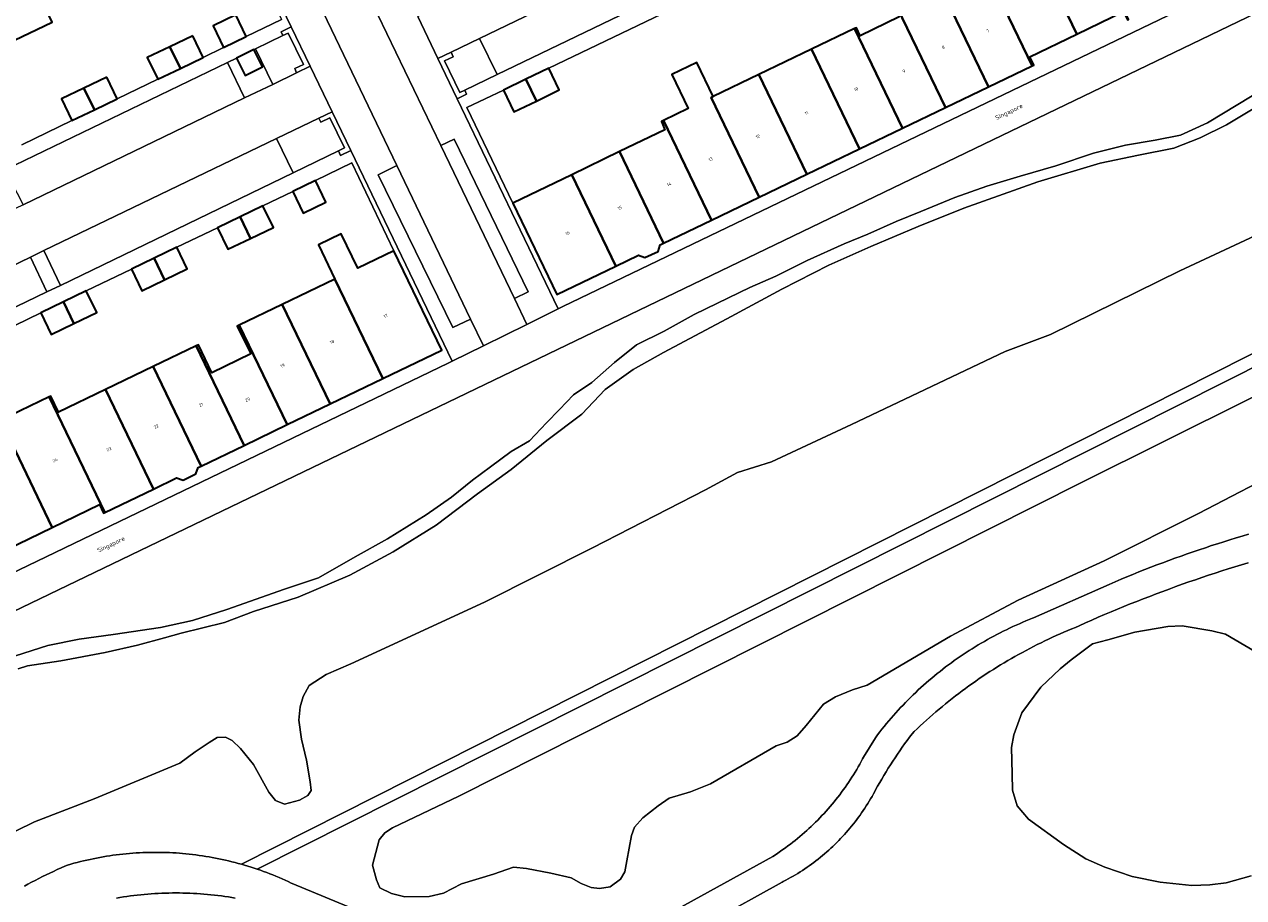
# Model space of a CAD drawing. Header units: metres. Extents: x 131489 to 134032, y 502353 to 503606.
# Tile 56 of 90: x 133123 to 133261, y 502788 to 502886. Entities that reach past the tile are written whole.
import ezdxf
from ezdxf.enums import TextEntityAlignment as Align

# ---------------------------------------------------------------- set-up
doc = ezdxf.new("R2010")
doc.units = ezdxf.units.M
for name, color, linetype, lineweight in [('B-WE-GR-GRAS-GV', 60, 'Continuous', 13), ('B-WE-IE-TERREINAFSCHEIDING_KUNSTMATIG_MUUR-GV', 90, 'Continuous', 18), ('B-WE-OG-BEBOUWING-GV', 7, 'Continuous', 35), ('B-WE-OG-BEBOUWING-T18', 1, 'Continuous', 18), ('B-WE-OG-TERREIN_CULTUURSCHEIDING-GV', 7, 'Continuous', 18), ('B-WE-OG-TERREIN_ERF-GV', 7, 'Continuous', 18), ('B-WE-OG-TOPOGRAFIE-T18', 1, 'Continuous', 18), ('B-WE-OG-WATER_MEER-GV', 140, 'Continuous', 18), ('B-WE-OG-WATER_SLOOT-GV', 120, 'Continuous', 18), ('B-WE-VH-VERHARDING_ASFALT-GV', 252, 'Continuous', 18), ('B-WE-VH-VERHARDING_BETONSTRAATSTEEN-GV', 252, 'Continuous', 18), ('B-WE-VH-VERHARDING_HALFVERHARDING_SCHELP-GV', 252, 'Continuous', 18), ('B-WE-VH-VERHARDING_STRAATBAKSTEEN-GV', 252, 'Continuous', 18)]:
    doc.layers.add(name, color=color, linetype=linetype, lineweight=lineweight)
doc.styles.add('NLCS-ISO-M200-T18', font='NLCS-ISO.ttf', dxfattribs={"height": 0.36})
doc.styles.add('NLCS-ISO-M200-T25', font='NLCS-ISO.ttf', dxfattribs={"height": 0.5})

msp = doc.modelspace()

# ---------------------------------------------------------------- linework, layer by layer
at = {"layer": 'B-WE-GR-GRAS-GV', "flags": 128}
for points in [[(133264.439, 502863.288), (133254.251, 502858.513), (133239.609, 502851.326), (133234.485, 502849.385), (133217.093, 502841.137), (133208.011, 502836.889), (133204.184, 502835.696), (133200.548, 502833.74), (133187.758, 502827.165), (133175.53, 502821.022), (133160.388, 502814.044), (133157.62, 502812.819), (133155.668, 502811.592), (133155.02, 502810.337), (133154.653, 502809.169), (133154.507, 502807.649), (133154.806, 502805.52), (133155.374, 502803.128), (133155.809, 502800.689), (133155.926, 502799.72), (133155.527, 502799.146), (133154.575, 502798.607), (133152.88, 502798.147), (133151.88, 502798.567), (133151.113, 502799.536), (133149.375, 502802.653), (133147.919, 502804.476), (133146.973, 502805.366), (133146.225, 502805.74), (133145.256, 502805.694), (133144.354, 502805.132), (133142.786, 502804.1), (133141.049, 502802.799), (133131.343, 502798.755), (133124.582, 502796.168), (133112.175, 502790.104)], [(133123.445, 502788.885), (133123.852, 502789.107), (133124.261, 502789.325), (133124.672, 502789.539), (133125.084, 502789.75), (133125.499, 502789.958), (133125.915, 502790.161), (133126.333, 502790.361), (133126.752, 502790.558), (133127.174, 502790.751), (133127.597, 502790.94), (133128.021, 502791.126), (133128.334, 502791.26), (133128.696, 502791.365), (133129.058, 502791.465), (133129.422, 502791.562), (133129.787, 502791.655), (133130.153, 502791.744), (133130.519, 502791.829), (133130.887, 502791.911), (133131.255, 502791.988), (133131.624, 502792.061), (133131.994, 502792.131), (133132.365, 502792.197), (133132.736, 502792.258), (133133.108, 502792.316), (133133.481, 502792.37), (133133.854, 502792.419), (133134.228, 502792.465), (133134.602, 502792.507), (133134.976, 502792.545), (133135.351, 502792.579), (133135.726, 502792.609), (133136.102, 502792.635), (133136.478, 502792.657), (133136.854, 502792.675), (133137.23, 502792.689), (133137.606, 502792.698), (133137.982, 502792.704), (133138.359, 502792.706), (133138.735, 502792.704), (133139.112, 502792.698), (133139.488, 502792.688), (133139.864, 502792.674), (133140.24, 502792.656), (133140.616, 502792.634), (133140.991, 502792.608), (133141.367, 502792.578), (133141.742, 502792.544), (133142.116, 502792.506), (133142.49, 502792.464), (133142.864, 502792.418), (133143.237, 502792.368), (133143.609, 502792.314), (133143.981, 502792.256), (133144.353, 502792.195), (133144.723, 502792.129), (133145.093, 502792.059), (133145.462, 502791.986), (133145.831, 502791.908), (133146.198, 502791.827), (133146.565, 502791.741), (133146.931, 502791.652), (133147.295, 502791.559), (133147.659, 502791.462), (133148.022, 502791.361), (133284.694, 502860.373)], [(133285.351, 502859.059), (133149.818, 502790.8), (133150.173, 502790.676), (133150.528, 502790.549), (133150.88, 502790.417), (133151.232, 502790.282), (133151.582, 502790.144), (133151.93, 502790.001), (133152.277, 502789.855), (133152.622, 502789.705), (133152.966, 502789.552), (133153.308, 502789.395), (133153.649, 502789.234), (133153.769, 502789.176), (133163.883, 502784.986)], [(133266.818, 502836.489), (133256.346, 502831.055), (133245.687, 502825.707), (133235.95, 502821.235), (133228.299, 502817.168), (133218.842, 502811.622), (133217.204, 502811.081), (133215.25, 502810.311), (133213.891, 502809.476), (133211.929, 502807.078), (133210.943, 502805.911), (133209.779, 502805.17), (133208.555, 502804.775), (133201.115, 502800.466), (133198.839, 502799.555), (133196.439, 502798.848), (133195.191, 502797.985), (133193.44, 502796.619), (133192.506, 502795.543), (133192.175, 502794.607), (133191.628, 502791.732), (133191.437, 502790.49), (133190.938, 502789.686), (133189.751, 502788.788), (133188.549, 502788.633), (133187.61, 502788.72), (133186.476, 502789.19), (133185.356, 502789.824), (133183.054, 502790.336), (133180.28, 502790.878), (133178.815, 502791.016), (133176.55, 502790.255), (133172.914, 502789.152), (133170.883, 502788.071), (133169.274, 502787.721), (133166.529, 502787.676), (133165.01, 502788.064), (133163.691, 502788.7), (133163.3, 502789.591), (133162.872, 502791.241), (133163.604, 502794.126), (133164.265, 502794.926), (133165.112, 502795.464), (133172.633, 502799.048), (133191.025, 502808.34), (133243.11, 502834.549), (133281.056, 502853.48)], [(133196.342, 502785.714), (133208.18, 502792.253), (133208.469, 502792.441), (133208.755, 502792.632), (133209.04, 502792.827), (133209.322, 502793.025), (133209.601, 502793.226), (133209.879, 502793.43), (133210.154, 502793.638), (133210.426, 502793.848), (133210.696, 502794.062), (133210.964, 502794.279), (133211.229, 502794.499), (133211.492, 502794.722), (133211.752, 502794.949), (133212.009, 502795.178), (133212.263, 502795.41), (133212.515, 502795.645), (133212.764, 502795.883), (133213.011, 502796.124), (133213.254, 502796.368), (133213.495, 502796.614), (133213.733, 502796.864), (133213.967, 502797.116), (133214.199, 502797.37), (133214.428, 502797.628), (133214.654, 502797.888), (133214.877, 502798.151), (133215.097, 502798.416), (133215.314, 502798.684), (133215.527, 502798.954), (133215.738, 502799.227), (133215.945, 502799.502), (133216.149, 502799.779), (133216.35, 502800.059), (133216.548, 502800.342), (133216.742, 502800.626), (133216.933, 502800.913), (133217.121, 502801.202), (133217.305, 502801.493), (133217.486, 502801.786), (133217.663, 502802.081), (133217.837, 502802.379), (133218.008, 502802.678), (133218.175, 502802.979), (133218.338, 502803.283), (133218.443, 502803.481), (133219.777, 502805.686), (133220.021, 502806.008), (133220.269, 502806.328), (133220.52, 502806.645), (133220.774, 502806.959), (133221.03, 502807.271), (133221.29, 502807.581), (133221.554, 502807.888), (133221.82, 502808.192), (133222.089, 502808.494), (133222.361, 502808.793), (133222.636, 502809.089), (133222.914, 502809.382), (133223.195, 502809.673), (133223.478, 502809.961), (133223.765, 502810.246), (133224.054, 502810.529), (133224.346, 502810.808), (133224.641, 502811.085), (133224.939, 502811.358), (133225.239, 502811.629), (133225.542, 502811.896), (133225.847, 502812.161), (133226.156, 502812.423), (133226.466, 502812.681), (133226.78, 502812.937), (133227.095, 502813.189), (133227.414, 502813.438), (133227.734, 502813.684), (133228.057, 502813.927), (133228.383, 502814.167), (133228.711, 502814.403), (133229.041, 502814.636), (133229.374, 502814.866), (133229.708, 502815.093), (133230.045, 502815.316), (133230.385, 502815.536), (133230.726, 502815.752), (133231.069, 502815.966), (133231.415, 502816.175), (133231.763, 502816.382), (133232.112, 502816.584), (133232.464, 502816.784), (133232.817, 502816.98), (133233.173, 502817.172), (133233.53, 502817.361), (133233.89, 502817.546), (133234.251, 502817.728), (133234.613, 502817.906), (133234.978, 502818.081), (133235.344, 502818.252), (133235.712, 502818.419), (133236.082, 502818.583), (133236.453, 502818.743), (133236.826, 502818.899), (133237.2, 502819.052), (133237.576, 502819.201), (133237.672, 502819.238), (133246.246, 502823.035), (133246.915, 502823.323), (133247.586, 502823.606), (133248.259, 502823.887), (133248.933, 502824.163), (133249.608, 502824.436), (133250.286, 502824.705), (133250.964, 502824.97), (133251.644, 502825.232), (133252.325, 502825.489), (133253.008, 502825.744), (133253.692, 502825.994), (133254.378, 502826.241), (133255.065, 502826.483), (133255.753, 502826.722), (133256.442, 502826.958), (133257.133, 502827.189), (133257.825, 502827.417), (133258.519, 502827.641), (133259.213, 502827.861), (133259.909, 502828.077), (133260.606, 502828.289), (133261.304, 502828.498), (133262.003, 502828.703)], [(133261.985, 502825.489), (133261.232, 502825.261), (133260.481, 502825.03), (133259.731, 502824.795), (133258.982, 502824.557), (133258.234, 502824.314), (133257.488, 502824.068), (133256.743, 502823.818), (133255.999, 502823.564), (133255.257, 502823.306), (133254.516, 502823.045), (133253.776, 502822.779), (133253.037, 502822.51), (133252.3, 502822.238), (133251.564, 502821.961), (133250.83, 502821.681), (133250.097, 502821.397), (133249.366, 502821.109), (133248.636, 502820.818), (133247.907, 502820.523), (133247.181, 502820.224), (133246.455, 502819.921), (133245.731, 502819.615), (133245.009, 502819.305), (133244.288, 502818.992), (133243.569, 502818.674), (133242.852, 502818.354), (133242.439, 502818.167), (133241.998, 502817.989), (133241.559, 502817.807), (133241.121, 502817.621), (133240.684, 502817.432), (133240.25, 502817.239), (133239.816, 502817.042), (133239.385, 502816.842), (133238.955, 502816.638), (133238.527, 502816.431), (133238.101, 502816.22), (133237.677, 502816.005), (133237.254, 502815.787), (133236.833, 502815.565), (133236.414, 502815.34), (133235.997, 502815.111), (133235.582, 502814.879), (133235.169, 502814.643), (133234.758, 502814.404), (133234.349, 502814.161), (133233.942, 502813.915), (133233.537, 502813.665), (133233.134, 502813.412), (133232.734, 502813.156), (133232.335, 502812.896), (133231.939, 502812.633), (133231.545, 502812.367), (133231.153, 502812.097), (133230.764, 502811.825), (133230.376, 502811.548), (133229.991, 502811.269), (133229.609, 502810.986), (133229.229, 502810.7), (133228.851, 502810.411), (133228.476, 502810.119), (133228.103, 502809.824), (133227.733, 502809.525), (133227.365, 502809.224), (133227, 502808.919), (133226.637, 502808.611), (133226.277, 502808.3), (133225.92, 502807.987), (133225.565, 502807.67), (133225.213, 502807.35), (133224.863, 502807.027), (133224.517, 502806.702), (133224.173, 502806.373), (133223.927, 502806.135), (133223.644, 502805.754), (133223.364, 502805.371), (133223.088, 502804.986), (133222.814, 502804.598), (133222.544, 502804.208), (133222.278, 502803.815), (133222.014, 502803.421), (133221.754, 502803.024), (133221.498, 502802.625), (133221.244, 502802.224), (133220.994, 502801.821), (133220.748, 502801.415), (133220.505, 502801.008), (133220.265, 502800.598), (133220.029, 502800.187), (133219.848, 502799.866), (133219.701, 502799.589), (133219.551, 502799.314), (133219.397, 502799.04), (133219.24, 502798.769), (133219.08, 502798.5), (133218.916, 502798.233), (133218.748, 502797.967), (133218.577, 502797.704), (133218.403, 502797.444), (133218.226, 502797.185), (133218.045, 502796.929), (133217.861, 502796.675), (133217.674, 502796.424), (133217.483, 502796.174), (133217.29, 502795.928), (133217.093, 502795.684), (133216.893, 502795.442), (133216.691, 502795.203), (133216.485, 502794.966), (133216.276, 502794.733), (133216.064, 502794.501), (133215.849, 502794.273), (133215.631, 502794.047), (133215.411, 502793.825), (133215.187, 502793.605), (133214.961, 502793.387), (133214.732, 502793.173), (133214.501, 502792.962), (133214.266, 502792.753), (133214.029, 502792.548), (133213.79, 502792.346), (133213.548, 502792.147), (133213.303, 502791.95), (133213.056, 502791.757), (133212.807, 502791.568), (133212.555, 502791.381), (133212.3, 502791.198), (133212.044, 502791.017), (133211.785, 502790.841), (133211.524, 502790.667), (133211.26, 502790.497), (133210.995, 502790.33), (133210.727, 502790.167), (133210.457, 502790.007), (133210.186, 502789.85), (133209.912, 502789.697), (133209.637, 502789.547), (133209.359, 502789.401), (133209.224, 502789.332), (133201.186, 502784.873)], [(133262.33, 502790.04), (133259.489, 502789.257), (133257.651, 502789.033), (133255.608, 502788.941), (133252.028, 502789.334), (133248.837, 502789.983), (133245.741, 502791.03), (133243.61, 502791.961), (133241.082, 502793.595), (133237.128, 502796.46), (133235.846, 502797.958), (133235.318, 502799.762), (133235.277, 502801.608), (133235.181, 502804.577), (133235.436, 502806.017), (133236.375, 502808.49), (133238.525, 502811.399), (133240.709, 502813.467), (133241.94, 502814.49), (133244.374, 502816.301), (133246.099, 502816.758), (133249.129, 502817.638), (133252.889, 502818.268), (133254.491, 502818.345), (133257.873, 502817.785), (133259.405, 502817.386), (133263.788, 502814.831)], [(133147.322, 502787.539), (133146.93, 502787.605), (133146.538, 502787.666), (133146.144, 502787.724), (133145.75, 502787.777), (133145.356, 502787.827), (133144.961, 502787.873), (133144.566, 502787.914), (133144.17, 502787.952), (133143.774, 502787.986), (133143.378, 502788.015), (133142.981, 502788.041), (133142.584, 502788.063), (133142.187, 502788.08), (133141.79, 502788.094), (133141.392, 502788.104), (133140.995, 502788.11), (133140.597, 502788.111), (133140.2, 502788.109), (133139.802, 502788.103), (133139.405, 502788.092), (133139.008, 502788.078), (133138.61, 502788.06), (133138.214, 502788.038), (133137.817, 502788.011), (133137.421, 502787.981), (133137.025, 502787.947), (133136.629, 502787.909), (133136.234, 502787.866), (133135.839, 502787.82), (133135.444, 502787.77), (133135.051, 502787.716), (133134.657, 502787.658), (133134.265, 502787.596), (133133.873, 502787.53)]]:
    msp.add_lwpolyline(points, dxfattribs=at)
at = {"layer": 'B-WE-IE-TERREINAFSCHEIDING_KUNSTMATIG_MUUR-GV', "flags": 128}
for points in [[(133153.652, 502886.147), (133152.534, 502885.575), (133152.703, 502885.139), (133153.308, 502885.432), (133155.056, 502881.862), (133154.062, 502881.401), (133154.263, 502880.927), (133155.807, 502881.675)], [(133171.001, 502882.281), (133171.993, 502882.732), (133171.756, 502883.28), (133170.257, 502882.558), (133172.447, 502877.993), (133173.488, 502878.506), (133173.291, 502878.96), (133172.73, 502878.69)], [(133158.29, 502876.524), (133156.787, 502875.816), (133157, 502875.345), (133158.013, 502875.824), (133159.677, 502872.427), (133159.007, 502872.102), (133159.247, 502871.564), (133160.407, 502872.131)]]:
    msp.add_lwpolyline(points, close=True, dxfattribs=at)
at = {"layer": 'B-WE-OG-BEBOUWING-GV', "flags": 128}
for points in [[(133242.564, 502899.159), (133237.411, 502896.679), (133236.972, 502897.586), (133236.72, 502897.464), (133242.568, 502885.317), (133247.861, 502887.866), (133248.313, 502886.927), (133248.427, 502886.982)], [(133121.178, 502897.935), (133118.645, 502896.716), (133117.903, 502896.975), (133116.414, 502896.259), (133116.149, 502895.51), (133115.774, 502895.331), (133122.06, 502882.274), (133122.33, 502882.404), (133121.464, 502884.207), (133126.6, 502886.674)], [(133236.72, 502897.464), (133231.229, 502894.809), (133237.529, 502881.724), (133237.703, 502881.808), (133237.247, 502882.755), (133242.568, 502885.317)], [(133231.229, 502894.809), (133231.087, 502894.741), (133232.387, 502892.017), (133230.186, 502890.955), (133227.896, 502895.73), (133225.283, 502894.479), (133232.572, 502879.339), (133237.529, 502881.724)], [(133225.283, 502894.479), (133225.071, 502894.378), (133226.928, 502890.497), (133222.283, 502888.261), (133227.707, 502876.997), (133232.572, 502879.339)], [(133147.378, 502887.478), (133144.811, 502886.242), (133145.991, 502883.791), (133148.559, 502885.028)], [(133222.283, 502888.261), (133222.06, 502888.154), (133222.485, 502887.263), (133218.075, 502885.133), (133217.641, 502886.036), (133217.413, 502885.927), (133222.841, 502874.655), (133227.707, 502876.997)], [(133217.413, 502885.927), (133212.547, 502883.588), (133217.975, 502872.314), (133222.841, 502874.655)], [(133142.501, 502885.127), (133139.929, 502883.887), (133141.109, 502881.436), (133143.682, 502882.677)], [(133139.929, 502883.887), (133137.357, 502882.647), (133138.539, 502880.197), (133141.109, 502881.436)], [(133149.414, 502883.583), (133147.444, 502882.593), (133148.425, 502880.613), (133150.394, 502881.603)], [(133212.547, 502883.588), (133206.597, 502880.729), (133212.028, 502869.451), (133217.975, 502872.314)], [(133182.813, 502881.446), (133180.217, 502880.197), (133181.401, 502877.738), (133183.996, 502878.987)], [(133201.19, 502878.131), (133201.433, 502878.248), (133199.572, 502882.093), (133196.738, 502880.732), (133198.597, 502876.881), (133195.79, 502875.515), (133201.215, 502864.247), (133206.621, 502866.849)], [(133132.782, 502880.448), (133130.198, 502879.202), (133131.378, 502876.751), (133133.963, 502877.998)], [(133180.217, 502880.197), (133177.668, 502878.97), (133178.851, 502876.511), (133181.401, 502877.738)], [(133206.597, 502880.729), (133201.433, 502878.248), (133201.19, 502878.131), (133206.621, 502866.849), (133212.028, 502869.451)], [(133130.198, 502879.202), (133127.638, 502877.968), (133128.82, 502875.518), (133131.378, 502876.751)], [(133195.79, 502875.515), (133195.557, 502875.402), (133195.958, 502874.494), (133190.819, 502872.01), (133195.808, 502861.645), (133201.215, 502864.247)], [(133190.819, 502872.01), (133185.416, 502869.399), (133190.402, 502859.043), (133192.965, 502860.277), (133193.696, 502860.012), (133195.175, 502860.717), (133195.434, 502861.465), (133195.808, 502861.645)], [(133185.416, 502869.399), (133178.751, 502866.178), (133183.717, 502855.826), (133190.402, 502859.043)], [(133156.409, 502868.751), (133153.842, 502867.514), (133155.023, 502865.064), (133157.59, 502866.301)], [(133150.455, 502865.882), (133147.866, 502864.634), (133149.046, 502862.184), (133151.636, 502863.431)], [(133147.866, 502864.634), (133145.311, 502863.403), (133146.492, 502860.953), (133149.046, 502862.184)], [(133165.274, 502860.796), (133161.185, 502858.837), (133159.32, 502862.697), (133156.741, 502861.467), (133158.596, 502857.575), (133158.59, 502857.572), (133164.009, 502846.317), (133170.69, 502849.534)], [(133140.714, 502861.191), (133138.135, 502859.951), (133139.315, 502857.5), (133141.893, 502858.74)], [(133138.135, 502859.951), (133135.568, 502858.716), (133136.747, 502856.265), (133139.315, 502857.5)], [(133158.59, 502857.572), (133152.644, 502854.712), (133158.063, 502843.455), (133164.009, 502846.317)], [(133130.461, 502856.255), (133127.863, 502855.004), (133129.043, 502852.553), (133131.642, 502853.805)], [(133127.863, 502855.004), (133125.317, 502853.777), (133126.498, 502851.327), (133129.043, 502852.553)], [(133152.644, 502854.712), (133147.776, 502852.371), (133153.197, 502841.112), (133158.063, 502843.455)], [(133147.776, 502852.371), (133147.551, 502852.263), (133149.068, 502849.108), (133144.671, 502846.993), (133143.154, 502850.147), (133142.911, 502850.031), (133148.332, 502838.769), (133153.197, 502841.112)], [(133142.911, 502850.031), (133138.044, 502847.69), (133143.467, 502836.427), (133148.332, 502838.769)], [(133138.044, 502847.69), (133132.637, 502845.089), (133138.06, 502833.826), (133140.676, 502835.083), (133141.41, 502834.827), (133142.854, 502835.535), (133143.114, 502836.257), (133143.467, 502836.427)], [(133126.272, 502844.247), (133120.775, 502841.603), (133126.61, 502829.483), (133131.954, 502832.056), (133132.41, 502831.109), (133132.562, 502831.182)], [(133132.637, 502845.089), (133127.311, 502842.527), (133126.444, 502844.33), (133126.272, 502844.247), (133132.562, 502831.182), (133138.06, 502833.826)], [(133120.775, 502841.603), (133120.55, 502841.495), (133120.988, 502840.585), (133115.806, 502838.092), (133121.657, 502825.939), (133121.788, 502826.002), (133121.377, 502826.962), (133126.61, 502829.483)]]:
    msp.add_lwpolyline(points, close=True, dxfattribs=at)
at = {"layer": 'B-WE-OG-TERREIN_CULTUURSCHEIDING-GV', "flags": 128}
for points in [[(133281.318, 502896.608), (133093.361, 502806.066)], [(133122.459, 502814.958), (133126.095, 502816.109), (133129.665, 502816.834), (133133.514, 502817.363), (133138.854, 502818.139), (133142.49, 502818.963), (133146.354, 502820.18), (133152.888, 502822.497), (133156.752, 502823.779), (133160.911, 502826.143), (133164.545, 502828.179), (133168.932, 502830.887), (133171.78, 502832.922), (133174.17, 502834.825), (133176.216, 502836.351), (133178.556, 502838.09), (133180.619, 502839.272), (133182.566, 502841.306), (133184.006, 502842.815), (133185.626, 502844.488), (133187.689, 502845.883), (133190.258, 502848.163), (133192.729, 502850.132), (133195.873, 502851.692), (133199.278, 502853.563), (133201.898, 502854.877), (133205.581, 502856.65), (133208.496, 502857.932), (133212.049, 502859.672), (133216.24, 502861.578), (133218.909, 502862.662), (133222.118, 502864.107), (133224.918, 502865.225), (133228.766, 502866.818), (133232.385, 502868.084), (133236.168, 502869.251), (133240.197, 502870.386), (133244.487, 502871.849), (133248.106, 502872.755), (133251.447, 502873.299), (133254.313, 502873.892), (133257.375, 502875.288), (133262.417, 502878.325)]]:
    msp.add_lwpolyline(points, dxfattribs=at)
for points in [[(133153.308, 502885.432), (133152.703, 502885.139), (133149.626, 502883.653), (133151.557, 502879.622), (133154.263, 502880.927), (133154.062, 502881.401), (133155.056, 502881.862)], [(133174.974, 502884.831), (133171.756, 502883.28), (133171.993, 502882.732), (133171.001, 502882.281), (133172.73, 502878.69), (133173.291, 502878.96), (133176.962, 502880.729)], [(133158.013, 502875.824), (133157, 502875.345), (133156.787, 502875.816), (133151.983, 502873.501), (133153.875, 502869.62), (133159.007, 502872.102), (133159.677, 502872.427)], [(133124.126, 502860.08), (133119.493, 502857.848), (133121.407, 502853.917), (133125.99, 502856.134)]]:
    msp.add_lwpolyline(points, close=True, dxfattribs=at)
at = {"layer": 'B-WE-OG-TERREIN_ERF-GV', "flags": 128}
for points in [[(133199.274, 502889.377), (133182.813, 502881.446), (133183.996, 502878.987), (133181.401, 502877.738), (133178.851, 502876.511), (133177.668, 502878.97), (133173.548, 502876.992), (133178.751, 502866.178), (133185.416, 502869.399), (133190.819, 502872.01), (133195.958, 502874.494), (133195.557, 502875.402), (133195.79, 502875.515), (133198.597, 502876.881), (133196.738, 502880.732), (133199.572, 502882.093), (133201.433, 502878.248), (133206.597, 502880.729), (133212.547, 502883.588), (133217.413, 502885.927), (133217.641, 502886.036), (133218.075, 502885.133), (133222.485, 502887.263)], [(133123.146, 502872.798), (133128.82, 502875.518), (133127.638, 502877.968), (133130.198, 502879.202), (133132.782, 502880.448), (133133.963, 502877.998), (133138.539, 502880.197), (133137.357, 502882.647), (133139.929, 502883.887), (133142.501, 502885.127), (133143.682, 502882.677), (133145.991, 502883.791), (133144.811, 502886.242), (133147.378, 502887.478), (133148.559, 502885.028), (133152.564, 502886.951)], [(133126.6, 502886.674), (133121.464, 502884.207)], [(133120.775, 502841.603), (133126.272, 502844.247), (133126.444, 502844.33), (133127.311, 502842.527), (133132.637, 502845.089), (133138.044, 502847.69), (133142.911, 502850.031), (133143.154, 502850.147), (133144.671, 502846.993), (133149.068, 502849.108), (133147.551, 502852.263), (133147.776, 502852.371), (133152.644, 502854.712), (133158.59, 502857.572), (133158.596, 502857.575), (133156.741, 502861.467), (133159.32, 502862.697), (133161.185, 502858.837), (133165.274, 502860.796), (133160.508, 502870.73), (133156.409, 502868.751), (133157.59, 502866.301), (133155.023, 502865.064), (133153.842, 502867.514), (133150.455, 502865.882), (133151.636, 502863.431), (133149.046, 502862.184), (133146.492, 502860.953), (133145.311, 502863.403), (133140.714, 502861.191), (133141.893, 502858.74), (133139.315, 502857.5), (133136.747, 502856.265), (133135.568, 502858.716), (133130.461, 502856.255), (133131.642, 502853.805), (133129.043, 502852.553), (133126.498, 502851.327), (133125.317, 502853.777), (133119.464, 502850.955)]]:
    msp.add_lwpolyline(points, dxfattribs=at)
at = {"layer": 'B-WE-OG-WATER_MEER-GV', "flags": 128}
msp.add_lwpolyline([(133263.788, 502814.831), (133259.405, 502817.386), (133257.873, 502817.785), (133254.491, 502818.345), (133252.889, 502818.268), (133249.129, 502817.638), (133246.099, 502816.758), (133244.374, 502816.301), (133241.94, 502814.49), (133240.709, 502813.467), (133238.525, 502811.399), (133236.375, 502808.49), (133235.436, 502806.017), (133235.181, 502804.577), (133235.277, 502801.608), (133235.318, 502799.762), (133235.846, 502797.958), (133237.128, 502796.46), (133241.082, 502793.595), (133243.61, 502791.961), (133245.741, 502791.03), (133248.837, 502789.983), (133252.028, 502789.334), (133255.608, 502788.941), (133257.651, 502789.033), (133259.489, 502789.257), (133262.33, 502790.04)], dxfattribs=at)
at = {"layer": 'B-WE-OG-WATER_SLOOT-GV', "flags": 128}
for points in [[(133262.417, 502878.325), (133257.375, 502875.288), (133254.313, 502873.892), (133251.447, 502873.299), (133248.106, 502872.755), (133244.487, 502871.849), (133240.197, 502870.386), (133236.168, 502869.251), (133232.385, 502868.084), (133228.766, 502866.818), (133224.918, 502865.225), (133222.118, 502864.107), (133218.909, 502862.662), (133216.24, 502861.578), (133212.049, 502859.672), (133208.496, 502857.932), (133205.581, 502856.65), (133201.898, 502854.877), (133199.278, 502853.563), (133195.873, 502851.692), (133192.729, 502850.132), (133190.258, 502848.163), (133187.689, 502845.883), (133185.626, 502844.488), (133184.006, 502842.815), (133182.566, 502841.306), (133180.619, 502839.272), (133178.556, 502838.09), (133176.216, 502836.351), (133174.17, 502834.825), (133171.78, 502832.922), (133168.932, 502830.887), (133164.545, 502828.179), (133160.911, 502826.143), (133156.752, 502823.779), (133152.888, 502822.497), (133146.354, 502820.18), (133142.49, 502818.963), (133138.854, 502818.139), (133133.514, 502817.363), (133129.665, 502816.834), (133126.095, 502816.109), (133122.459, 502814.958)], [(133122.762, 502813.463), (133123.795, 502813.823), (133127.563, 502814.397), (133132.592, 502815.332), (133136.262, 502816.168), (133139.309, 502816.988), (133141.193, 502817.496), (133146.108, 502818.726), (133149.368, 502819.955), (133154.445, 502821.581), (133160.307, 502824.062), (133165.186, 502826.705), (133170.064, 502829.742), (133174.745, 502833.286), (133178.559, 502836.042), (133182.585, 502839.324), (133186.562, 502842.31), (133189.18, 502845.082), (133192.356, 502847.362), (133195.777, 502849.267), (133202.964, 502853.092), (133209.202, 502856.458), (133214.523, 502859.167), (133219.255, 502861.27), (133224.625, 502863.553), (133229.783, 502865.607), (133238.151, 502868.598), (133245.242, 502870.687), (133249.549, 502871.61), (133253.545, 502872.417), (133256.542, 502873.567), (133259.521, 502875.045), (133262.91, 502877.097)], [(133262.91, 502877.097), (133259.521, 502875.045), (133256.542, 502873.567), (133253.545, 502872.417), (133249.549, 502871.61), (133245.242, 502870.687), (133238.151, 502868.598), (133229.783, 502865.607), (133224.625, 502863.553), (133219.255, 502861.27), (133214.523, 502859.167), (133209.202, 502856.458), (133202.964, 502853.092), (133195.777, 502849.267), (133192.356, 502847.362), (133189.18, 502845.082), (133186.562, 502842.31), (133182.585, 502839.324), (133178.559, 502836.042), (133174.745, 502833.286), (133170.064, 502829.742), (133165.186, 502826.705), (133160.307, 502824.062), (133154.445, 502821.581), (133149.368, 502819.955), (133146.108, 502818.726), (133141.193, 502817.496), (133139.309, 502816.988), (133136.262, 502816.168), (133132.592, 502815.332), (133127.563, 502814.397), (133123.795, 502813.823), (133122.762, 502813.463)], [(133112.175, 502790.104), (133124.582, 502796.168), (133131.343, 502798.755), (133141.049, 502802.799), (133142.786, 502804.1), (133144.354, 502805.132), (133145.256, 502805.694), (133146.225, 502805.74), (133146.973, 502805.366), (133147.919, 502804.476), (133149.375, 502802.653), (133151.113, 502799.536), (133151.88, 502798.567), (133152.88, 502798.147), (133154.575, 502798.607), (133155.527, 502799.146), (133155.926, 502799.72), (133155.809, 502800.689), (133155.374, 502803.128), (133154.806, 502805.52), (133154.507, 502807.649), (133154.653, 502809.169), (133155.02, 502810.337), (133155.668, 502811.592), (133157.62, 502812.819), (133160.388, 502814.044), (133175.53, 502821.022), (133187.758, 502827.165), (133200.548, 502833.74), (133204.184, 502835.696), (133208.011, 502836.889), (133217.093, 502841.137), (133234.485, 502849.385), (133239.609, 502851.326), (133254.251, 502858.513), (133264.439, 502863.288)], [(133281.056, 502853.48), (133243.11, 502834.549), (133191.025, 502808.34), (133172.633, 502799.048), (133165.112, 502795.464), (133164.265, 502794.926), (133163.604, 502794.126), (133162.872, 502791.241), (133163.3, 502789.591), (133163.691, 502788.7), (133165.01, 502788.064), (133166.529, 502787.676), (133169.274, 502787.721), (133170.883, 502788.071), (133172.914, 502789.152), (133176.55, 502790.255), (133178.815, 502791.016), (133180.28, 502790.878), (133183.054, 502790.336), (133185.356, 502789.824), (133186.476, 502789.19), (133187.61, 502788.72), (133188.549, 502788.633), (133189.751, 502788.788), (133190.938, 502789.686), (133191.437, 502790.49), (133191.628, 502791.732), (133192.175, 502794.607), (133192.506, 502795.543), (133193.44, 502796.619), (133195.191, 502797.985), (133196.439, 502798.848), (133198.839, 502799.555), (133201.115, 502800.466), (133208.555, 502804.775), (133209.779, 502805.17), (133210.943, 502805.911), (133211.929, 502807.078), (133213.891, 502809.476), (133215.25, 502810.311), (133217.204, 502811.081), (133218.842, 502811.622), (133228.299, 502817.168), (133235.95, 502821.235), (133245.687, 502825.707), (133256.346, 502831.055), (133266.818, 502836.489)]]:
    msp.add_lwpolyline(points, dxfattribs=at)
at = {"layer": 'B-WE-VH-VERHARDING_ASFALT-GV', "flags": 128}
for points in [[(133262.003, 502828.703), (133261.304, 502828.498), (133260.606, 502828.289), (133259.909, 502828.077), (133259.213, 502827.861), (133258.519, 502827.641), (133257.825, 502827.417), (133257.133, 502827.189), (133256.442, 502826.958), (133255.753, 502826.722), (133255.065, 502826.483), (133254.378, 502826.241), (133253.692, 502825.994), (133253.008, 502825.744), (133252.325, 502825.489), (133251.644, 502825.232), (133250.964, 502824.97), (133250.286, 502824.705), (133249.608, 502824.436), (133248.933, 502824.163), (133248.259, 502823.887), (133247.586, 502823.606), (133246.915, 502823.323), (133246.246, 502823.035), (133237.672, 502819.238), (133237.576, 502819.201), (133237.2, 502819.052), (133236.826, 502818.899), (133236.453, 502818.743), (133236.082, 502818.583), (133235.712, 502818.419), (133235.344, 502818.252), (133234.978, 502818.081), (133234.613, 502817.906), (133234.251, 502817.728), (133233.89, 502817.546), (133233.53, 502817.361), (133233.173, 502817.172), (133232.817, 502816.98), (133232.464, 502816.784), (133232.112, 502816.584), (133231.763, 502816.382), (133231.415, 502816.175), (133231.069, 502815.966), (133230.726, 502815.752), (133230.385, 502815.536), (133230.045, 502815.316), (133229.708, 502815.093), (133229.374, 502814.866), (133229.041, 502814.636), (133228.711, 502814.403), (133228.383, 502814.167), (133228.057, 502813.927), (133227.734, 502813.684), (133227.414, 502813.438), (133227.095, 502813.189), (133226.78, 502812.937), (133226.466, 502812.681), (133226.156, 502812.423), (133225.847, 502812.161), (133225.542, 502811.896), (133225.239, 502811.629), (133224.939, 502811.358), (133224.641, 502811.085), (133224.346, 502810.808), (133224.054, 502810.529), (133223.765, 502810.246), (133223.478, 502809.961), (133223.195, 502809.673), (133222.914, 502809.382), (133222.636, 502809.089), (133222.361, 502808.793), (133222.089, 502808.494), (133221.82, 502808.192), (133221.554, 502807.888), (133221.29, 502807.581), (133221.03, 502807.271), (133220.774, 502806.959), (133220.52, 502806.645), (133220.269, 502806.328), (133220.021, 502806.008), (133219.777, 502805.686), (133218.443, 502803.481), (133218.338, 502803.283), (133218.175, 502802.979), (133218.008, 502802.678), (133217.837, 502802.379), (133217.663, 502802.081), (133217.486, 502801.786), (133217.305, 502801.493), (133217.121, 502801.202), (133216.933, 502800.913), (133216.742, 502800.626), (133216.548, 502800.342), (133216.35, 502800.059), (133216.149, 502799.779), (133215.945, 502799.502), (133215.738, 502799.227), (133215.527, 502798.954), (133215.314, 502798.684), (133215.097, 502798.416), (133214.877, 502798.151), (133214.654, 502797.888), (133214.428, 502797.628), (133214.199, 502797.37), (133213.967, 502797.116), (133213.733, 502796.864), (133213.495, 502796.614), (133213.254, 502796.368), (133213.011, 502796.124), (133212.764, 502795.883), (133212.515, 502795.645), (133212.263, 502795.41), (133212.009, 502795.178), (133211.752, 502794.949), (133211.492, 502794.722), (133211.229, 502794.499), (133210.964, 502794.279), (133210.696, 502794.062), (133210.426, 502793.848), (133210.154, 502793.638), (133209.879, 502793.43), (133209.601, 502793.226), (133209.322, 502793.025), (133209.04, 502792.827), (133208.755, 502792.632), (133208.469, 502792.441), (133208.18, 502792.253), (133196.342, 502785.714)], [(133201.186, 502784.873), (133209.224, 502789.332), (133209.359, 502789.401), (133209.637, 502789.547), (133209.912, 502789.697), (133210.186, 502789.85), (133210.457, 502790.007), (133210.727, 502790.167), (133210.995, 502790.33), (133211.26, 502790.497), (133211.524, 502790.667), (133211.785, 502790.841), (133212.044, 502791.017), (133212.3, 502791.198), (133212.555, 502791.381), (133212.807, 502791.568), (133213.056, 502791.757), (133213.303, 502791.95), (133213.548, 502792.147), (133213.79, 502792.346), (133214.029, 502792.548), (133214.266, 502792.753), (133214.501, 502792.962), (133214.732, 502793.173), (133214.961, 502793.387), (133215.187, 502793.605), (133215.411, 502793.825), (133215.631, 502794.047), (133215.849, 502794.273), (133216.064, 502794.501), (133216.276, 502794.733), (133216.485, 502794.966), (133216.691, 502795.203), (133216.893, 502795.442), (133217.093, 502795.684), (133217.29, 502795.928), (133217.483, 502796.174), (133217.674, 502796.424), (133217.861, 502796.675), (133218.045, 502796.929), (133218.226, 502797.185), (133218.403, 502797.444), (133218.577, 502797.704), (133218.748, 502797.967), (133218.916, 502798.233), (133219.08, 502798.5), (133219.24, 502798.769), (133219.397, 502799.04), (133219.551, 502799.314), (133219.701, 502799.589), (133219.848, 502799.866), (133220.029, 502800.187), (133220.265, 502800.598), (133220.505, 502801.008), (133220.748, 502801.415), (133220.994, 502801.821), (133221.244, 502802.224), (133221.498, 502802.625), (133221.754, 502803.024), (133222.014, 502803.421), (133222.278, 502803.815), (133222.544, 502804.208), (133222.814, 502804.598), (133223.088, 502804.986), (133223.364, 502805.371), (133223.644, 502805.754), (133223.927, 502806.135), (133224.173, 502806.373), (133224.517, 502806.702), (133224.863, 502807.027), (133225.213, 502807.35), (133225.565, 502807.67), (133225.92, 502807.987), (133226.277, 502808.3), (133226.637, 502808.611), (133227, 502808.919), (133227.365, 502809.224), (133227.733, 502809.525), (133228.103, 502809.824), (133228.476, 502810.119), (133228.851, 502810.411), (133229.229, 502810.7), (133229.609, 502810.986), (133229.991, 502811.269), (133230.376, 502811.548), (133230.764, 502811.825), (133231.153, 502812.097), (133231.545, 502812.367), (133231.939, 502812.633), (133232.335, 502812.896), (133232.734, 502813.156), (133233.134, 502813.412), (133233.537, 502813.665), (133233.942, 502813.915), (133234.349, 502814.161), (133234.758, 502814.404), (133235.169, 502814.643), (133235.582, 502814.879), (133235.997, 502815.111), (133236.414, 502815.34), (133236.833, 502815.565), (133237.254, 502815.787), (133237.677, 502816.005), (133238.101, 502816.22), (133238.527, 502816.431), (133238.955, 502816.638), (133239.385, 502816.842), (133239.816, 502817.042), (133240.25, 502817.239), (133240.684, 502817.432), (133241.121, 502817.621), (133241.559, 502817.807), (133241.998, 502817.989), (133242.439, 502818.167), (133242.852, 502818.354), (133243.569, 502818.674), (133244.288, 502818.992), (133245.009, 502819.305), (133245.731, 502819.615), (133246.455, 502819.921), (133247.181, 502820.224), (133247.907, 502820.523), (133248.636, 502820.818), (133249.366, 502821.109), (133250.097, 502821.397), (133250.83, 502821.681), (133251.564, 502821.961), (133252.3, 502822.238), (133253.037, 502822.51), (133253.776, 502822.779), (133254.516, 502823.045), (133255.257, 502823.306), (133255.999, 502823.564), (133256.743, 502823.818), (133257.488, 502824.068), (133258.234, 502824.314), (133258.982, 502824.557), (133259.731, 502824.795), (133260.481, 502825.03), (133261.232, 502825.261), (133261.985, 502825.489)], [(133163.883, 502784.986), (133153.769, 502789.176), (133153.649, 502789.234), (133153.308, 502789.395), (133152.966, 502789.552), (133152.622, 502789.705), (133152.277, 502789.855), (133151.93, 502790.001), (133151.582, 502790.144), (133151.232, 502790.282), (133150.88, 502790.417), (133150.528, 502790.549), (133150.173, 502790.676), (133149.818, 502790.8), (133149.461, 502790.92), (133149.103, 502791.036), (133148.744, 502791.148), (133148.383, 502791.257), (133148.022, 502791.361), (133147.659, 502791.462), (133147.295, 502791.559), (133146.931, 502791.652), (133146.565, 502791.741), (133146.198, 502791.827), (133145.831, 502791.908), (133145.462, 502791.986), (133145.093, 502792.059), (133144.723, 502792.129), (133144.353, 502792.195), (133143.981, 502792.256), (133143.609, 502792.314), (133143.237, 502792.368), (133142.864, 502792.418), (133142.49, 502792.464), (133142.116, 502792.506), (133141.742, 502792.544), (133141.367, 502792.578), (133140.991, 502792.608), (133140.616, 502792.634), (133140.24, 502792.656), (133139.864, 502792.674), (133139.488, 502792.688), (133139.112, 502792.698), (133138.735, 502792.704), (133138.359, 502792.706), (133137.982, 502792.704), (133137.606, 502792.698), (133137.23, 502792.689), (133136.854, 502792.675), (133136.478, 502792.657), (133136.102, 502792.635), (133135.726, 502792.609), (133135.351, 502792.579), (133134.976, 502792.545), (133134.602, 502792.507), (133134.228, 502792.465), (133133.854, 502792.419), (133133.481, 502792.37), (133133.108, 502792.316), (133132.736, 502792.258), (133132.365, 502792.197), (133131.994, 502792.131), (133131.624, 502792.061), (133131.255, 502791.988), (133130.887, 502791.911), (133130.519, 502791.829), (133130.153, 502791.744), (133129.787, 502791.655), (133129.422, 502791.562), (133129.058, 502791.465), (133128.696, 502791.365), (133128.334, 502791.26), (133128.021, 502791.126), (133127.597, 502790.94), (133127.174, 502790.751), (133126.752, 502790.558), (133126.333, 502790.361), (133125.915, 502790.161), (133125.499, 502789.958), (133125.084, 502789.75), (133124.672, 502789.539), (133124.261, 502789.325), (133123.852, 502789.107), (133123.445, 502788.885)], [(133133.873, 502787.53), (133134.265, 502787.596), (133134.657, 502787.658), (133135.051, 502787.716), (133135.444, 502787.77), (133135.839, 502787.82), (133136.234, 502787.866), (133136.629, 502787.909), (133137.025, 502787.947), (133137.421, 502787.981), (133137.817, 502788.011), (133138.214, 502788.038), (133138.61, 502788.06), (133139.008, 502788.078), (133139.405, 502788.092), (133139.802, 502788.103), (133140.2, 502788.109), (133140.597, 502788.111), (133140.995, 502788.11), (133141.392, 502788.104), (133141.79, 502788.094), (133142.187, 502788.08), (133142.584, 502788.063), (133142.981, 502788.041), (133143.378, 502788.015), (133143.774, 502787.986), (133144.17, 502787.952), (133144.566, 502787.914), (133144.961, 502787.873), (133145.356, 502787.827), (133145.75, 502787.777), (133146.144, 502787.724), (133146.538, 502787.666), (133146.93, 502787.605), (133147.322, 502787.539)]]:
    msp.add_lwpolyline(points, dxfattribs=at)
at = {"layer": 'B-WE-VH-VERHARDING_BETONSTRAATSTEEN-GV', "flags": 128}
for points in [[(133211.572, 502902.472), (133217.778, 502905.463), (133219.122, 502906.111), (133253.149, 502922.512), (133256.82, 502924.282), (133258.189, 502924.941), (133255.922, 502929.655), (133255.503, 502929.453), (133254.496, 502928.968), (133250.896, 502927.235), (133216.826, 502910.835), (133215.446, 502910.171), (133213.052, 502909.018), (133209.297, 502907.211), (133172.624, 502889.557), (133169.502, 502888.054), (133167.973, 502887.318), (133170.257, 502882.558), (133171.756, 502883.28), (133174.974, 502884.831)], [(133271.43, 502896.372), (133272.466, 502896.871), (133261.605, 502919.388), (133260.989, 502919.091), (133260.409, 502920.326), (133259.396, 502919.798), (133259.143, 502920.322), (133255.169, 502918.407), (133221.161, 502902.023), (133219.806, 502901.37), (133213.689, 502898.423), (133176.962, 502880.729), (133173.291, 502878.96), (133173.488, 502878.506), (133172.447, 502877.993), (133183.861, 502854.205), (133184.393, 502854.467)], [(133141.767, 502909.66), (133070.373, 502875.268), (133069.375, 502874.787), (133080.269, 502852.165), (133080.754, 502852.398), (133081.286, 502851.271), (133082.489, 502851.841), (133082.733, 502851.334), (133085.637, 502852.737), (133114.7, 502866.779), (133119.698, 502869.193), (133121.291, 502869.963), (133146.442, 502882.115), (133147.444, 502882.593), (133149.414, 502883.583), (133149.626, 502883.653), (133152.703, 502885.139), (133152.534, 502885.575), (133153.652, 502886.147), (133142.216, 502909.876)], [(133213.689, 502898.423), (133211.572, 502902.472), (133174.974, 502884.831), (133176.962, 502880.729)], [(133151.983, 502873.501), (133156.787, 502875.816), (133158.29, 502876.524), (133155.807, 502881.675), (133154.263, 502880.927), (133151.557, 502879.622), (133148.361, 502878.08), (133123.309, 502865.996), (133121.651, 502865.197), (133116.707, 502862.812), (133087.506, 502848.726), (133085.052, 502847.542), (133083.955, 502847.014), (133083.487, 502846.788), (133085.955, 502841.69), (133086.416, 502841.912), (133087.556, 502842.461), (133089.905, 502843.593), (133119.493, 502857.848), (133124.126, 502860.08), (133125.658, 502860.819)], [(133148.361, 502878.08), (133146.442, 502882.115), (133121.291, 502869.963), (133123.309, 502865.996)], [(133153.875, 502869.62), (133151.983, 502873.501), (133125.658, 502860.819), (133127.526, 502856.877)], [(133171.429, 502848.076), (133171.891, 502848.304), (133160.407, 502872.131), (133159.247, 502871.564), (133159.007, 502872.102), (133153.875, 502869.62), (133127.526, 502856.877), (133125.99, 502856.134), (133121.407, 502853.917), (133091.753, 502839.575), (133089.004, 502838.245), (133089.165, 502837.887), (133088.053, 502837.358), (133088.655, 502836.114), (133088.123, 502835.857), (133099.029, 502813.21), (133100.016, 502813.685)], [(133125.658, 502860.819), (133124.126, 502860.08), (133125.99, 502856.134), (133127.526, 502856.877)]]:
    msp.add_lwpolyline(points, close=True, dxfattribs=at)
for points in [[(133121.178, 502897.935), (133126.045, 502900.277), (133130.91, 502902.618), (133135.777, 502904.959), (133142.456, 502908.173), (133147.874, 502896.896), (133152.564, 502886.951), (133148.559, 502885.028), (133145.991, 502883.791), (133143.682, 502882.677), (133141.109, 502881.436), (133138.539, 502880.197), (133133.963, 502877.998), (133131.378, 502876.751), (133128.82, 502875.518), (133123.146, 502872.798)], [(133247.861, 502887.866), (133242.568, 502885.317), (133237.247, 502882.755), (133237.703, 502881.808), (133237.529, 502881.724), (133232.572, 502879.339), (133227.707, 502876.997), (133222.841, 502874.655), (133217.975, 502872.314), (133212.028, 502869.451), (133206.621, 502866.849), (133201.215, 502864.247), (133195.808, 502861.645), (133195.434, 502861.465), (133195.175, 502860.717), (133193.696, 502860.012), (133192.965, 502860.277), (133190.402, 502859.043), (133183.717, 502855.826), (133178.751, 502866.178), (133173.548, 502876.992), (133177.668, 502878.97), (133180.217, 502880.197), (133182.813, 502881.446), (133199.274, 502889.377)], [(133119.464, 502850.955), (133125.317, 502853.777), (133127.863, 502855.004), (133130.461, 502856.255), (133135.568, 502858.716), (133138.135, 502859.951), (133140.714, 502861.191), (133145.311, 502863.403), (133147.866, 502864.634), (133150.455, 502865.882), (133153.842, 502867.514), (133156.409, 502868.751), (133160.508, 502870.73), (133165.274, 502860.796), (133170.69, 502849.534), (133164.009, 502846.317), (133158.063, 502843.455), (133153.197, 502841.112), (133148.332, 502838.769), (133143.467, 502836.427), (133143.114, 502836.257), (133142.854, 502835.535), (133141.41, 502834.827), (133140.676, 502835.083), (133138.06, 502833.826), (133132.562, 502831.182), (133132.41, 502831.109), (133131.954, 502832.056), (133126.61, 502829.483), (133121.377, 502826.962)]]:
    msp.add_lwpolyline(points, dxfattribs=at)
at = {"layer": 'B-WE-VH-VERHARDING_HALFVERHARDING_SCHELP-GV', "flags": 128}
msp.add_lwpolyline([(133285.351, 502859.059), (133284.694, 502860.373), (133148.022, 502791.361), (133148.383, 502791.257), (133148.744, 502791.148), (133149.103, 502791.036), (133149.461, 502790.92), (133149.818, 502790.8)], close=True, dxfattribs=at)
at = {"layer": 'B-WE-VH-VERHARDING_STRAATBAKSTEEN-GV', "flags": 128}
for points in [[(133275.471, 502908.762), (133246.517, 502968.954), (133152.521, 502923.674), (133139.334, 502917.322), (133138.753, 502917.042), (133070.408, 502884.119), (133068.658, 502883.275), (133058.789, 502878.521), (133060.792, 502874.323), (133072.233, 502850.347), (133074.39, 502845.826), (133079.314, 502835.505), (133081.439, 502831.053), (133085.786, 502821.941), (133087.865, 502817.584), (133092.455, 502807.966), (133093.361, 502806.066), (133281.318, 502896.608), (133280.608, 502898.083)], [(133149.626, 502883.653), (133149.414, 502883.583), (133150.394, 502881.603), (133148.425, 502880.613), (133147.444, 502882.593), (133146.442, 502882.115), (133148.361, 502878.08), (133151.557, 502879.622)], [(133170.582, 502872.702), (133178.925, 502855.376), (133180.493, 502856.153), (133172.11, 502873.438)], [(133165.626, 502870.426), (133163.479, 502869.396), (133171.945, 502852.112), (133173.953, 502853.063)]]:
    msp.add_lwpolyline(points, close=True, dxfattribs=at)
for points in [[(133142.216, 502909.876), (133153.652, 502886.147), (133155.807, 502881.675), (133158.29, 502876.524), (133160.407, 502872.131), (133171.891, 502848.304), (133175.405, 502850.036), (133173.953, 502853.063), (133171.945, 502852.112), (133163.479, 502869.396), (133165.626, 502870.426), (133155.434, 502891.68)], [(133271.43, 502896.372), (133184.393, 502854.467), (133183.861, 502854.205), (133180.328, 502852.463), (133175.405, 502850.036), (133171.891, 502848.304), (133171.429, 502848.076), (133100.016, 502813.685)], [(133155.434, 502891.68), (133165.626, 502870.426), (133173.953, 502853.063), (133175.405, 502850.036), (133180.328, 502852.463), (133178.925, 502855.376), (133170.582, 502872.702), (133160.385, 502893.878)], [(133160.385, 502893.878), (133170.582, 502872.702), (133172.11, 502873.438), (133180.493, 502856.153), (133178.925, 502855.376), (133180.328, 502852.463), (133183.861, 502854.205), (133172.447, 502877.993), (133170.257, 502882.558), (133167.973, 502887.318)]]:
    msp.add_lwpolyline(points, dxfattribs=at)

# ---------------------------------------------------------------- texts
at = {"layer": 'B-WE-OG-BEBOUWING-T18', "style": 'NLCS-ISO-M200-T18'}
for s, rotation, p in [('7', 25.7, (133232.505, 502885.689)), ('8', 25.7, (133227.482, 502883.826)), ('9', 25.7, (133223, 502881.12)), ('10', 25.7, (133217.592, 502879.072)), ('11', 25.7, (133211.983, 502876.375)), ('12', 25.7, (133206.481, 502873.729)), ('13', 25.8, (133201.135, 502871.155)), ('14', 25.7, (133196.427, 502868.329)), ('15', 25.7, (133190.85, 502865.64)), ('16', 25.7, (133184.937, 502862.788)), ('17', 25.7, (133164.349, 502853.42)), ('18', 25.7, (133158.272, 502850.487)), ('19', 25.7, (133152.676, 502847.794)), ('20', 25.7, (133148.731, 502843.954)), ('21', 25.7, (133143.448, 502843.354)), ('22', 25.7, (133138.369, 502840.91)), ('24', 25.7, (133126.925, 502837.098)), ('23', 25.7, (133133.016, 502838.336))]:
    msp.add_text(s, height=0.36, rotation=rotation, dxfattribs=at).set_placement(p, align=Align.MIDDLE)
at = {"layer": 'B-WE-OG-TOPOGRAFIE-T18', "style": 'NLCS-ISO-M200-T25'}
for p in [(133234.941, 502876.465), (133133.289, 502827.504)]:
    msp.add_text('Singapore', height=0.5, rotation=25.7, dxfattribs=at).set_placement(p, align=Align.MIDDLE)

doc.saveas('drawing.dxf')
